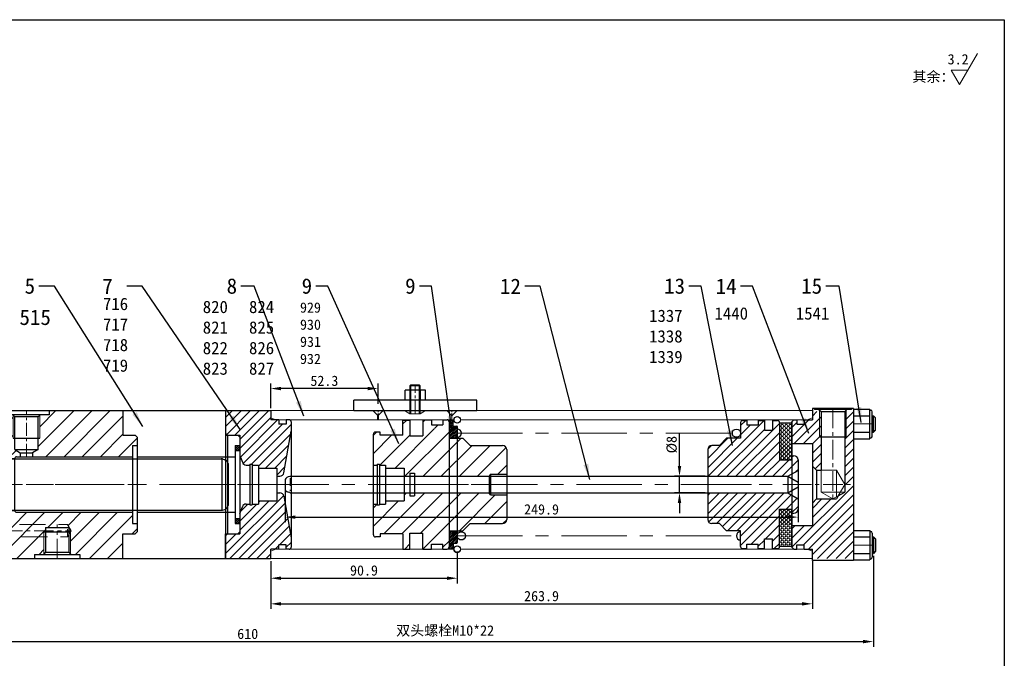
# Model space of a CAD drawing. Header units: millimetres. Extents: x 1985 to 3728, y -349 to 214.
# Tile 3 of 17: x 2306 to 2785, y -97 to 214. Entities that reach past the tile are written whole.
import ezdxf

# ---------------------------------------------------------------- set-up
doc = ezdxf.new("R2010")
doc.units = ezdxf.units.MM
doc.linetypes.add('CENTER', pattern=[50.8, 31.75, -6.35, 6.35, -6.35])
doc.linetypes.add('DASHED', pattern=[19.05, 12.7, -6.35])
doc.layers.get('Defpoints').update_dxf_attribs({"lineweight": 25})
for name, color, linetype, lineweight in [('图层1', 7, 'Continuous', 25), ('图层2', 3, 'CENTER', 13), ('图层3', 2, 'Continuous', 13), ('图层4', 1, 'Continuous', 30), ('图层5', 5, 'DASHED', 13), ('图层7', 4, 'Continuous', 13)]:
    doc.layers.add(name, color=color, linetype=linetype, lineweight=lineweight)
doc.dimstyles.new('ISO-25', dxfattribs={"dimtxt": 2.5, "dimasz": 2.5, "dimexe": 1.25, "dimexo": 0.625, "dimtad": 1, "dimdsep": 46, "dimtxsty": 'Standard', "dimcen": 2.5, "dimadec": 0, "dimazin": 0, "dimtfac": 1, "dimtmove": 0, "dimatfit": 3, "dimfxl": 1, "dimarcsym": 0})

# ---------------------------------------------------------------- blocks, each defined once
blk = doc.blocks.new('*D14')
at = {"layer": 'Defpoints', "color": 0, "transparency": 16777216}
for p in [(2427.93, -48.06), (2691.83, -48.06), (2691.83, -70.14)]:
    blk.add_point(p, dxfattribs=at)
at = {"layer": '图层3', "color": 0, "lineweight": -2, "transparency": 16777216}
for p, q in [((2427.93, -49.31), (2427.93, -72.64)), ((2691.83, -49.31), (2691.83, -72.64)), ((2432.93, -70.14), (2686.83, -70.14))]:
    blk.add_line(p, q, dxfattribs=at)
at = {"layer": '图层3', "color": 0, "transparency": 16777216}
for points in [[(2432.93, -69.31), (2432.93, -70.97), (2427.93, -70.14)], [(2686.83, -69.31), (2686.83, -70.97), (2691.83, -70.14)]]:
    blk.add_solid(points, dxfattribs=at)
at = {"layer": '图层3', "color": 0, "transparency": 16777216, "insert": (2559.88, -66.39), "char_height": 5, "attachment_point": 5}
blk.add_mtext('263.9', dxfattribs=at)
blk = doc.blocks.new('*D15')
at = {"layer": 'Defpoints', "color": 0, "transparency": 16777216}
for p in [(2518.83, -43.36), (2427.93, -48.06), (2518.83, -57.67)]:
    blk.add_point(p, dxfattribs=at)
at = {"layer": '图层3', "color": 0, "lineweight": -2, "transparency": 16777216}
for p, q in [((2518.83, -44.61), (2518.83, -60.17)), ((2427.93, -49.31), (2427.93, -60.17)), ((2432.93, -57.67), (2513.83, -57.67))]:
    blk.add_line(p, q, dxfattribs=at)
at = {"layer": '图层3', "color": 0, "transparency": 16777216}
for points in [[(2432.93, -56.83), (2432.93, -58.5), (2427.93, -57.67)], [(2513.83, -56.83), (2513.83, -58.5), (2518.83, -57.67)]]:
    blk.add_solid(points, dxfattribs=at)
at = {"layer": '图层3', "color": 0, "transparency": 16777216, "insert": (2473.38, -53.92), "char_height": 5, "attachment_point": 5}
blk.add_mtext('90.9', dxfattribs=at)
blk = doc.blocks.new('*D16')
at = {"layer": 'Defpoints', "color": 0, "transparency": 16777216}
for p in [(2427.93, 34.67), (2480.23, 25.95), (2427.93, 23.94)]:
    blk.add_point(p, dxfattribs=at)
at = {"layer": '图层3', "color": 0, "lineweight": -2, "transparency": 16777216}
for p, q in [((2427.93, 25.19), (2427.93, 37.17)), ((2475.23, 34.67), (2432.93, 34.67)), ((2480.23, 27.2), (2480.23, 37.17))]:
    blk.add_line(p, q, dxfattribs=at)
at = {"layer": '图层3', "color": 0, "transparency": 16777216}
for points in [[(2432.93, 35.5), (2432.93, 33.84), (2427.93, 34.67)], [(2475.23, 35.5), (2475.23, 33.84), (2480.23, 34.67)]]:
    blk.add_solid(points, dxfattribs=at)
at = {"layer": '图层3', "color": 0, "transparency": 16777216, "insert": (2454.08, 38.42), "char_height": 5, "attachment_point": 5}
blk.add_mtext('52.3', dxfattribs=at)
blk = doc.blocks.new('*D17')
at = {"layer": 'Defpoints', "color": 0, "transparency": 16777216}
for p in [(2721.53, -45.56), (2111.93, -49.06), (2721.53, -88.53)]:
    blk.add_point(p, dxfattribs=at)
at = {"layer": '图层3', "color": 0, "lineweight": -2, "transparency": 16777216}
for p, q in [((2721.53, -46.81), (2721.53, -91.03)), ((2111.93, -50.31), (2111.93, -91.03)), ((2116.93, -88.53), (2716.53, -88.53))]:
    blk.add_line(p, q, dxfattribs=at)
at = {"layer": '图层3', "color": 0, "transparency": 16777216}
for points in [[(2116.93, -87.69), (2116.93, -89.36), (2111.93, -88.53)], [(2716.53, -87.69), (2716.53, -89.36), (2721.53, -88.53)]]:
    blk.add_solid(points, dxfattribs=at)
at = {"layer": '图层3', "color": 0, "transparency": 16777216, "insert": (2416.73, -84.78), "char_height": 5, "attachment_point": 5}
blk.add_mtext('610', dxfattribs=at)
blk = doc.blocks.new('*D18')
at = {"layer": 'Defpoints', "color": 0, "transparency": 16777216}
for p in [(2434.93, -12.06), (2684.83, -12.06), (2684.83, -27.93)]:
    blk.add_point(p, dxfattribs=at)
at = {"layer": '图层3', "color": 0, "lineweight": -2, "transparency": 16777216}
for p, q in [((2434.93, -13.31), (2434.93, -30.43)), ((2684.83, -13.31), (2684.83, -30.43)), ((2439.93, -27.93), (2679.83, -27.93))]:
    blk.add_line(p, q, dxfattribs=at)
at = {"layer": '图层3', "color": 0, "transparency": 16777216}
for points in [[(2439.93, -27.1), (2439.93, -28.76), (2434.93, -27.93)], [(2679.83, -27.1), (2679.83, -28.76), (2684.83, -27.93)]]:
    blk.add_solid(points, dxfattribs=at)
at = {"layer": '图层3', "color": 0, "transparency": 16777216, "insert": (2559.88, -24.18), "char_height": 5, "attachment_point": 5}
blk.add_mtext('249.9', dxfattribs=at)
blk = doc.blocks.new('*D19')
at = {"layer": 'Defpoints', "color": 0, "transparency": 16777216}
for p in [(2627.09, -8.06), (2640.83, -8.06), (2640.83, -16.06)]:
    blk.add_point(p, dxfattribs=at)
at = {"layer": '图层3', "color": 0, "lineweight": -2, "transparency": 16777216}
for p, q in [((2627.09, -3.06), (2627.09, 12.77)), ((2639.58, -8.06), (2624.59, -8.06)), ((2627.09, -16.06), (2627.09, -8.06)), ((2639.58, -16.06), (2624.59, -16.06)), ((2627.09, -21.06), (2627.09, -26.06))]:
    blk.add_line(p, q, dxfattribs=at)
at = {"layer": '图层3', "color": 0, "transparency": 16777216}
for points in [[(2626.25, -3.06), (2627.92, -3.06), (2627.09, -8.06)], [(2626.25, -21.06), (2627.92, -21.06), (2627.09, -16.06)]]:
    blk.add_solid(points, dxfattribs=at)
at = {"layer": '图层3', "color": 0, "transparency": 16777216, "insert": (2623.34, 7.35), "char_height": 5, "attachment_point": 5, "rotation": 90}
blk.add_mtext('%%c8', dxfattribs=at)
blk = doc.blocks.new('02后盖')
at = {"layer": '图层7'}
h = blk.add_hatch(dxfattribs=at)
h.set_pattern_fill('ANSI31', color=256, style=0)
h.set_pattern_definition([(45, (-346.542, -58.1494), (-2.245064, 2.245064), [])])
h.paths.add_polyline_path([(-285.47, 55.61), (-286.17, 55.61), (-286.17, 67.81), (-286.47, 68.11), (-288.67, 68.11), (-288.67, 68.61), (-289.67, 68.61), (-289.67, 64.11), (-293.67, 64.11), (-293.67, 62.01), (-297.27, 62.01), (-297.27, 64.11), (-298.67, 64.11), (-299.67, 63.11), (-299.67, 52.61), (-289.67, 52.61), (-289.67, 41.61), (-287.67, 39.61), (-285.47, 39.61)])
h.paths.add_polyline_path([(-269.67, 68.61), (-270.67, 68.61), (-270.67, 68.11), (-272.87, 68.11), (-273.17, 67.81), (-273.17, 55.61), (-273.87, 55.61), (-273.87, 32.61), (-269.67, 32.61)])
h.paths.add_polyline_path([(-269.67, 32.61), (-273.87, 32.61), (-273.87, 28.96), (-277.03, 27.13), (-277.91, 25.61), (-287.67, 25.61), (-289.67, 23.61), (-289.67, 12.61), (-299.67, 12.61), (-299.67, 2.11), (-298.67, 1.11), (-297.27, 1.11), (-297.27, 3.21), (-293.67, 3.21), (-293.67, 1.11), (-289.67, 1.11), (-289.67, -3.39), (-269.67, -3.39)])
h.paths.add_polyline_path([(-285.47, 67.11), (-286.17, 67.81), (-286.17, 55.61), (-285.47, 55.61)], flags=17)
h.paths.add_polyline_path([(-273.17, 67.81), (-273.87, 67.11), (-273.87, 55.61), (-273.17, 55.61)])
at = {"layer": '图层1'}
for p, q in [((-269.67, 69.61), (-289.67, 69.61)), ((-289.67, 69.61), (-289.67, 64.11)), ((-289.67, 67.61), (-289.67, 64.11)), ((-288.67, 69.61), (-288.67, 69.11)), ((-270.67, 69.11), (-288.67, 69.11)), ((-286.47, 69.11), (-285.47, 68.11)), ((-285.47, 68.11), (-285.47, 39.61)), ((-285.47, 68.11), (-273.87, 68.11)), ((-272.87, 69.11), (-273.87, 68.11)), ((-273.87, 68.11), (-273.87, 28.96)), ((-270.67, 69.61), (-270.67, 69.11)), ((-269.67, 69.61), (-269.67, -4.39)), ((-298.67, 64.11), (-299.67, 63.11)), ((-299.67, 63.11), (-299.67, 2.11)), ((-298.67, 64.11), (-297.27, 64.11)), ((-297.27, 64.11), (-297.27, 62.01)), ((-293.67, 64.11), (-293.67, 62.01)), ((-293.67, 64.11), (-289.67, 64.11)), ((-297.27, 62.01), (-293.67, 62.01)), ((-273.17, 55.61), (-286.17, 55.61)), ((-299.67, 52.61), (-289.67, 52.61)), ((-289.67, 52.61), (-289.67, 12.61)), ((-289.67, 41.61), (-287.67, 39.61)), ((-287.67, 39.61), (-285.47, 39.61)), ((-287.67, 39.61), (-287.67, 25.61)), ((-277.03, 27.13), (-273.87, 28.96)), ((-287.67, 25.61), (-289.67, 23.61)), ((-287.67, 25.61), (-277.91, 25.61)), ((-277.03, 27.13), (-277.91, 25.61)), ((-299.67, 12.61), (-289.67, 12.61)), ((-298.67, 1.11), (-299.67, 2.11)), ((-298.67, 1.11), (-297.27, 1.11)), ((-297.27, 3.21), (-293.67, 3.21)), ((-297.27, 1.11), (-297.27, 3.21)), ((-293.67, 1.11), (-293.67, 3.21)), ((-293.67, 1.11), (-289.67, 1.11)), ((-289.67, -2.39), (-289.67, 1.11)), ((-289.67, -4.39), (-289.67, 1.11)), ((-269.67, -4.39), (-289.67, -4.39))]:
    blk.add_line(p, q, dxfattribs=at)
at = {"layer": '图层2', "ltscale": 0.3}
for p, q in [((-279.67, 69.61), (-279.67, 25.61)), ((-299.67, 32.61), (-269.67, 32.61))]:
    blk.add_line(p, q, dxfattribs=at)
at = {"layer": '图层2', "ltscale": 0.5}
blk.add_line((-279.67, 22.19), (-279.67, 22.14), dxfattribs=at)
at = {"layer": '图层5'}
for p, q in [((-285.47, 39.61), (-277.91, 39.61)), ((-285.47, 39.61), (-285.47, 28.96)), ((-277.91, 39.61), (-273.87, 32.61)), ((-277.91, 39.61), (-277.91, 28.96)), ((-285.47, 28.96), (-279.67, 25.61)), ((-285.47, 28.96), (-275.98, 28.96)), ((-277.91, 28.96), (-277.91, 26.62)), ((-273.87, 32.61), (-277.03, 27.13)), ((-275.98, 28.96), (-273.87, 28.96)), ((-279.67, 25.61), (-277.03, 27.13))]:
    blk.add_line(p, q, dxfattribs=at)
at = {"layer": '图层7'}
for p, q in [((-286.17, 68.81), (-286.17, 55.61)), ((-273.17, 68.81), (-273.17, 55.61))]:
    blk.add_line(p, q, dxfattribs=at)
blk = doc.blocks.new('02标准中法兰')
at = {"layer": '图层7'}
h = blk.add_hatch(dxfattribs=at)
h.set_pattern_fill('ANSI31', color=256, scale=25, style=0)
h.set_pattern_definition([(45, (-329.682, 2.922), (-2.20971, 2.20971), [])])
h.paths.add_polyline_path([(-6, 31.5), (-10, 31.5), (-10, 35), (-10, 36), (-32, 36), (-32, 25), (-31, 24), (-25, 24), (-25, 14.1), (-23.8, 10.82, 0.315299), (-21.93, 9.5), (-20.1, 9.5), (-20.1, 9.9), (-19, 9.9), (-19, 9.5), (-16, 9.5), (-16, 8), (-7, 8), (-7, 4.05), (-5.55, 4.05, 0.36397), (-3.58, 5.7), (0, 26), (0, 30.5, 0.414214), (-1, 31.5), (-2.4, 31.5), (-2.4, 29.4), (-6, 29.4)])
h.paths.add_polyline_path([(-3.58, -5.7, 0.36397), (-5.55, -4.05), (-7, -4.05), (-7, -8), (-16, -8), (-16, -9.5), (-19, -9.5), (-19, -9.9), (-20.1, -9.9), (-20.1, -9.5), (-21.93, -9.5, 0.315299), (-23.8, -10.82), (-25, -14.1), (-25, -24), (-31, -24), (-32, -25), (-32, -36), (-10, -36), (-10, -31.5), (-6, -31.5), (-6, -29.4), (-2.4, -29.4), (-2.4, -31.5), (-1, -31.5, 0.414214), (0, -30.5), (0, -26)])
h.paths.add_polyline_path([(-15, 21.08), (-8, 21.08), (-8, 16.33), (-15, 16.33)], flags=24)
h.paths.add_polyline_path([(-12, 28.32), (-5, 28.32), (-5, 23.57), (-12, 23.57)], flags=24)
h.paths.add_polyline_path([(-23.88, 33.68), (-15.22, 33.68), (-15.22, 28.6), (-23.88, 28.6)], flags=24)
h.paths.add_polyline_path([(-15.98, -12.9), (-12.58, -17.12), (-15.5, -19.47), (-18.9, -15.26)], flags=24)
h.paths.add_polyline_path([(-15, -11.49), (-11.52, -7.34), (-8.65, -9.75), (-12.13, -13.9)], flags=24)
at = {"layer": '图层1'}
for p, q in [((-32, 36), (-32, -36)), ((-32, 36), (-10, 36)), ((-10, 36), (-10, 31.5)), ((-10, 35), (-10, 31.5)), ((-6, 31.5), (-10, 31.5)), ((-6, 31.5), (-6, 29.4)), ((-2.4, 29.4), (-6, 29.4)), ((-1, 31.5), (-2.4, 31.5)), ((-2.4, 31.5), (-2.4, 29.4)), ((0, 30.5), (0, -30.5)), ((-31, 24), (-32, 25)), ((-31, 24), (-25, 24)), ((-31, 24), (-31, -24)), ((-25, 24), (-25, -24)), ((-3.58, 5.7), (0, 26)), ((-25, 14.1), (-23.8, 10.82)), ((-20.1, 9.9), (-20.1, -9.9)), ((-20.1, 9.9), (-19, 9.9)), ((-19, 9.9), (-19, -9.9)), ((-21.93, 9.5), (-20.1, 9.5)), ((-19, 9.5), (-16, 9.5)), ((-16, 9.5), (-16, -9.5)), ((-16, 8), (-7, 8)), ((-7, 8), (-7, -8)), ((-7, 4.05), (-5.55, 4.05)), ((-7, -4.05), (-5.55, -4.05)), ((-21.93, -9.5), (-20.1, -9.5)), ((-19, -9.5), (-16, -9.5)), ((-16, -8), (-7, -8)), ((-3.58, -5.7), (0, -26)), ((-25, -14.1), (-23.8, -10.82)), ((-20.1, -9.9), (-19, -9.9)), ((-31, -24), (-32, -25)), ((-31, -24), (-25, -24)), ((-10, -36), (-10, -31.5)), ((-10, -35), (-10, -31.5)), ((-6, -31.5), (-10, -31.5)), ((-2.4, -29.4), (-6, -29.4)), ((-6, -31.5), (-6, -29.4)), ((-2.4, -31.5), (-2.4, -29.4)), ((-1, -31.5), (-2.4, -31.5)), ((-32, -36), (-10, -36))]:
    blk.add_line(p, q, dxfattribs=at)
for centre, radius, start, end in [((-1, 30.5), 1, 0, 90), ((-21.93, 11.5), 2, 200, 270), ((-5.55, 6.05), 2, 270, 350), ((-5.55, -6.05), 2, 10, 90), ((-21.93, -11.5), 2, 90, 160), ((-1, -30.5), 1, 270, 0)]:
    blk.add_arc(centre, radius, start, end, dxfattribs=at)
at = {"layer": '图层2', "ltscale": 0.3}
blk.add_line((-37.1, 0), (4.4, 0), dxfattribs=at)
blk = doc.blocks.new('02铝活塞')
at = {"layer": '图层7'}
h = blk.add_hatch(dxfattribs=at)
h.set_pattern_fill('ANSI31', color=256, scale=50, style=0)
h.set_pattern_definition([(45, (0, 0), (-4.41942, 4.41942), [])])
h.paths.add_polyline_path([(90.38, -5.03), (90.38, 2.62), (86.98, 2.62), (86.98, -4.78), (75.98, -4.78), (75.98, -3.28), (73.58, -3.28, 0.414214), (72.58, -4.28), (72.58, -19.28), (74.48, -19.28), (74.48, -18.88), (75.58, -18.88), (75.58, -19.28), (78.58, -19.28), (78.58, -20.78), (87.58, -20.78), (87.58, -24.78), (90.28, -24.78), (90.28, -23.28), (92.68, -23.28), (92.68, -24.78), (129, -24.78), (129.58, -23.78), (137.58, -23.78), (137.58, -11.78, 0.414214), (135.58, -9.78), (119.68, -9.78), (116.18, -6.28), (109.48, -6.28), (109.48, 1.72, 0.414214), (108.48, 2.72), (106.48, 2.72), (106.48, 0.22), (100.88, 0.22), (100.88, 2.72), (96.68, 2.72), (96.68, -5.03)])
h.paths.add_polyline_path([(102.16, -1.53), (106.2, -1.53), (104.18, -5.03)], flags=16)
h.paths.add_polyline_path([(92.68, -32.78), (92.68, -34.28), (90.28, -34.28), (90.28, -32.78), (87.58, -32.78), (87.58, -36.78), (78.58, -36.78), (78.58, -38.28), (75.58, -38.28), (75.58, -38.68), (74.48, -38.68), (74.48, -38.28), (72.58, -38.28), (72.58, -53.28, 0.414214), (73.58, -54.28), (75.98, -54.28), (75.98, -52.78), (86.98, -52.78), (86.98, -60.18), (90.38, -60.18), (90.38, -52.53), (96.68, -52.53), (96.68, -60.18), (100.88, -60.18), (100.88, -57.78), (106.48, -57.78), (106.48, -60.18), (108.48, -60.18, 0.414214), (109.48, -59.18), (109.48, -51.28), (116.18, -51.28), (119.68, -47.78), (135.58, -47.78, 0.414214), (137.58, -45.78), (137.58, -33.78), (129.58, -33.78), (129, -32.78)])
h.paths.add_polyline_path([(102.87, -38.32), (102.87, -19.24), (107.62, -19.24), (107.62, -38.32)], flags=9)
h.paths.add_polyline_path([(132.12, -12.4), (135.04, -12.4), (135.04, -16.15), (132.12, -16.15)], flags=24)
h.paths.add_polyline_path([(79.33, -9.88), (86.83, -9.88), (86.83, -14.63), (79.33, -14.63)], flags=24)
h.paths.add_polyline_path([(98.18, -13.28), (109.51, -13.28), (109.51, -18.03), (98.18, -18.03)], flags=24)
h.paths.add_polyline_path([(100.51, -0.73), (105.93, -0.73), (105.93, 3.02), (100.51, 3.02)], flags=9)
h.paths.add_polyline_path([(97.17, -54.55), (97.17, -40.46), (101.92, -40.46), (101.92, -54.55)], flags=24)
h.paths.add_polyline_path([(77.79, -43.61), (82.37, -43.61), (82.37, -47.36), (77.79, -47.36)], flags=24)
h.paths.add_polyline_path([(79.14, -47.74), (83.72, -47.74), (83.72, -51.49), (79.14, -51.49)], flags=24)
at = {"layer": '图层1'}
for p, q in [((86.98, 2.62), (90.38, 2.62)), ((86.98, -4.78), (86.98, 2.62)), ((90.38, 2.62), (90.38, -5.03)), ((96.68, 2.72), (100.88, 2.72)), ((96.68, 2.72), (96.68, -5.03)), ((100.88, 2.72), (100.88, 0.22)), ((100.88, 0.22), (106.48, 0.22)), ((106.48, 2.72), (106.48, 0.22)), ((106.48, 2.72), (108.48, 2.72)), ((109.48, 1.72), (109.48, -6.28)), ((72.58, -53.28), (72.58, -4.28)), ((75.98, -3.28), (73.58, -3.28)), ((75.98, -4.78), (75.98, -3.28)), ((86.98, -4.78), (75.98, -4.78)), ((90.38, -5.03), (96.68, -5.03)), ((109.48, -6.28), (116.18, -6.28)), ((116.18, -6.28), (119.68, -9.78)), ((119.68, -9.78), (135.58, -9.78)), ((137.58, -11.78), (137.58, -45.78)), ((74.48, -18.88), (74.48, -38.68)), ((74.48, -18.88), (75.58, -18.88)), ((75.58, -18.88), (75.58, -38.68)), ((72.65, -19.28), (74.48, -19.28)), ((75.58, -19.28), (78.58, -19.28)), ((78.58, -19.28), (78.58, -38.28)), ((78.58, -20.78), (87.58, -20.78)), ((87.58, -20.78), (87.58, -36.78)), ((90.28, -23.28), (90.28, -34.28)), ((90.28, -23.28), (92.68, -23.28)), ((92.68, -23.28), (92.68, -34.28)), ((129.58, -23.78), (129, -24.78)), ((129.58, -23.78), (137.58, -23.78)), ((129.58, -23.78), (129.58, -28.78)), ((87.58, -24.68), (90.28, -24.68)), ((88.88, -24.68), (90.28, -24.68)), ((92.68, -24.68), (129, -24.68)), ((129, -24.78), (129, -32.78)), ((129.58, -28.78), (129.58, -33.78)), ((87.58, -32.88), (90.28, -32.88)), ((88.88, -32.88), (90.28, -32.88)), ((92.68, -32.88), (129, -32.88)), ((129.58, -33.78), (129, -32.78)), ((72.65, -38.28), (74.48, -38.28)), ((75.58, -38.28), (78.58, -38.28)), ((78.58, -36.78), (87.58, -36.78)), ((90.28, -34.28), (92.68, -34.28)), ((129.58, -33.78), (137.58, -33.78)), ((74.48, -38.68), (75.58, -38.68)), ((116.18, -51.28), (119.68, -47.78)), ((119.68, -47.78), (135.58, -47.78)), ((90.38, -60.18), (90.38, -52.53)), ((90.38, -52.53), (96.68, -52.53)), ((96.68, -60.18), (96.68, -52.53)), ((109.48, -51.28), (109.48, -59.28)), ((109.48, -51.28), (116.18, -51.28)), ((75.98, -54.28), (73.58, -54.28)), ((86.98, -52.78), (75.98, -52.78)), ((75.98, -52.78), (75.98, -54.28)), ((86.98, -52.78), (86.98, -60.18)), ((86.98, -60.18), (90.38, -60.18)), ((96.68, -60.18), (100.88, -60.18)), ((100.88, -57.78), (106.48, -57.78)), ((100.88, -60.18), (100.88, -57.78)), ((106.48, -60.18), (106.48, -57.78)), ((106.48, -60.18), (108.48, -60.18))]:
    blk.add_line(p, q, dxfattribs=at)
for centre, radius, start, end in [((108.48, 1.72), 1, 0, 90), ((73.58, -4.28), 1, 90, 180), ((135.58, -11.78), 2, 0, 90), ((135.58, -45.78), 2, 270, 0), ((73.58, -53.28), 1, 180, 270), ((108.48, -59.18), 1, 270, 0)]:
    blk.add_arc(centre, radius, start, end, dxfattribs=at)
at = {"layer": '图层2', "ltscale": 0.5}
blk.add_line((71.04, -28.78), (137.58, -28.78), dxfattribs=at)
blk = doc.blocks.new('弹簧档环')
at = {"layer": '图层7'}
h = blk.add_hatch(dxfattribs=at)
h.set_pattern_fill('ANSI31', color=256, scale=5, style=0)
h.set_pattern_definition([(45, (0, 0), (-0.4419417, 0.4419417), [])])
h.paths.add_polyline_path([(342.41, -137.49, 0.414214), (342.11, -137.19), (340.41, -137.19), (340.41, -134.69, 0.414214), (340.11, -134.39), (338.71, -134.39, 0.414214), (338.41, -134.69), (338.41, -142.89), (342.41, -142.89)])
h.paths.add_polyline_path([(342.41, -188.49), (338.41, -188.49), (338.41, -196.69, 0.414214), (338.71, -196.99), (340.11, -196.99, 0.414214), (340.41, -196.69), (340.41, -194.19), (342.11, -194.19, 0.414214), (342.41, -193.89)])
at = {"layer": '图层1'}
for p, q in [((338.41, -134.69), (338.41, -196.69)), ((338.71, -134.39), (340.11, -134.39)), ((340.41, -137.19), (340.41, -134.69)), ((342.41, -137.49), (342.41, -193.89)), ((340.41, -194.19), (340.41, -196.69)), ((338.71, -196.99), (340.11, -196.99))]:
    blk.add_line(p, q, dxfattribs=at)
at = {"layer": '图层1', "ltscale": 0.2}
for p, q in [((340.41, -137.19), (342.11, -137.19)), ((338.41, -142.89), (342.41, -142.89)), ((338.41, -188.49), (342.41, -188.49)), ((340.41, -194.19), (342.11, -194.19))]:
    blk.add_line(p, q, dxfattribs=at)
at = {"layer": '图层1'}
for centre, start, end in [((338.71, -134.69), 90, 180), ((340.11, -134.69), 0, 90), ((342.11, -137.49), 0, 90), ((342.11, -193.89), 270, 0), ((338.71, -196.69), 180, 270), ((340.11, -196.69), 270, 0)]:
    blk.add_arc(centre, 0.3, start, end, dxfattribs=at)
at = {"layer": '图层2', "ltscale": 0.2}
blk.add_line((331.36, -165.69), (349.58, -165.69), dxfattribs=at)
blk = doc.blocks.new('02小活塞')
at = {"layer": '图层7'}
h = blk.add_hatch(dxfattribs=at)
h.set_pattern_fill('ANSI31', color=256, style=0)
h.paths.add_polyline_path([(719.23, 112.32), (719.23, 117.02), (716.23, 117.02), (716.23, 114.82), (710.63, 114.82), (710.63, 117.02), (708.63, 117.02, 0.414214), (707.63, 116.02), (707.63, 108.32), (700.83, 108.32), (697.33, 104.82), (693.63, 104.82, 0.414214), (691.63, 102.82), (691.63, 89.82), (730.63, 89.82), (735.63, 92.7), (735.63, 97.82, 0.414214), (733.63, 99.82), (732.63, 99.82), (732.63, 97.82), (726.63, 97.82), (726.63, 116.02, 0.414214), (725.63, 117.02), (723.23, 117.02), (723.23, 112.32)])
h.paths.add_polyline_path([(691.63, 81.82), (691.63, 68.82, 0.414214), (693.63, 66.82), (697.33, 66.82), (700.83, 63.32), (707.63, 63.32), (707.63, 55.62, 0.414214), (708.63, 54.62), (710.63, 54.62), (710.63, 56.82), (716.23, 56.82), (716.23, 54.62), (719.23, 54.62), (719.23, 59.32), (723.23, 59.32), (723.23, 54.62), (725.63, 54.62, 0.414214), (726.63, 55.62), (726.63, 73.82), (732.63, 73.82), (732.63, 71.82), (733.63, 71.82, 0.414214), (735.63, 73.82), (735.63, 78.93), (730.63, 81.82)])
h.paths.add_polyline_path([(721.92, 98.62), (724.84, 98.62), (724.84, 94.87), (721.92, 94.87)], flags=24)
h.paths.add_polyline_path([(693.81, 74.7), (697.38, 78.78), (700.2, 76.3), (696.63, 72.23)], flags=24)
at = {"layer": '图层1'}
for p, q in [((707.63, 116.02), (707.63, 108.32)), ((708.63, 117.02), (710.63, 117.02)), ((710.63, 117.02), (710.63, 114.82)), ((716.23, 117.02), (716.23, 114.82)), ((716.23, 117.02), (719.23, 117.02)), ((719.23, 117.02), (719.23, 112.32)), ((723.23, 117.02), (725.63, 117.02)), ((723.23, 117.02), (723.23, 112.32)), ((726.63, 116.02), (726.63, 97.82)), ((710.63, 114.82), (716.23, 114.82)), ((719.23, 112.32), (723.23, 112.32)), ((700.83, 108.32), (697.33, 104.82)), ((707.63, 108.32), (700.83, 108.32)), ((691.63, 102.82), (691.63, 68.82)), ((697.33, 104.82), (693.63, 104.82)), ((726.63, 97.82), (732.63, 97.82)), ((732.63, 99.82), (733.63, 99.82)), ((732.63, 99.82), (732.63, 97.82)), ((735.63, 97.82), (735.63, 73.82)), ((730.63, 89.82), (735.63, 92.7)), ((691.63, 89.82), (730.63, 89.82)), ((730.63, 89.82), (730.63, 81.82)), ((691.63, 81.82), (730.63, 81.82)), ((730.63, 81.82), (735.63, 78.93)), ((730.63, 81.82), (735.63, 78.93)), ((726.63, 73.82), (732.63, 73.82)), ((726.63, 55.62), (726.63, 73.82)), ((732.63, 71.82), (732.63, 73.82)), ((732.63, 71.82), (733.63, 71.82)), ((697.33, 66.82), (693.63, 66.82)), ((700.83, 63.32), (697.33, 66.82)), ((707.63, 63.32), (700.83, 63.32)), ((707.63, 55.62), (707.63, 63.32)), ((719.23, 59.32), (723.23, 59.32)), ((719.23, 54.62), (719.23, 59.32)), ((723.23, 54.62), (723.23, 59.32)), ((708.63, 54.62), (710.63, 54.62)), ((710.63, 56.82), (716.23, 56.82)), ((710.63, 54.62), (710.63, 56.82)), ((716.23, 54.62), (716.23, 56.82)), ((716.23, 54.62), (719.23, 54.62)), ((723.23, 54.62), (725.63, 54.62))]:
    blk.add_line(p, q, dxfattribs=at)
for centre, radius, start, end in [((708.63, 116.02), 1, 90, 180), ((725.63, 116.02), 1, 0, 90), ((693.63, 102.82), 2, 90, 180), ((733.63, 97.82), 2, 0, 90), ((733.63, 73.82), 2, 270, 0), ((693.63, 68.82), 2, 180, 270), ((708.63, 55.62), 1, 180, 270), ((725.63, 55.62), 1, 270, 0)]:
    blk.add_arc(centre, radius, start, end, dxfattribs=at)
at = {"layer": '图层2', "ltscale": 0.8}
blk.add_line((687.54, 85.82), (738.1, 85.82), dxfattribs=at)
blk = doc.blocks.new('02高压腔')
at = {"layer": '图层7'}
h = blk.add_hatch(dxfattribs=at)
h.set_pattern_fill('ANSI31', color=256, scale=50, style=0)
h.set_pattern_definition([(45, (-1675.5264, -430.4834), (-4.419417, 4.419417), [])])
h.paths.add_polyline_path([(93.7, 13.5), (93.7, 19.05), (96, 19.05), (96, 23), (95, 24), (89, 24), (89, 36), (53, 36), (53, 34), (48.7, 34), (48.5, 33.8), (48.5, 22.64), (47.7, 22.64), (47.7, 17), (45, 15.44), (45, 13.5)])
h.paths.add_polyline_path([(17.9, 22), (17, 21.48), (17, 15), (17.2, 15), (17.2, 12.6), (21.2, 12.6), (21.2, 17.85), (25.4, 17.85), (25.4, 12.6), (28.8, 12.6), (28.8, 17.85), (33, 17.85), (33, 12.6), (36.2, 12.6), (36.2, 12.5, -0.414214), (37.2, 13.5), (39, 13.5), (39, 15.44), (36.3, 17), (36.3, 22.64), (35.5, 22.64), (35.5, 33.8), (35.3, 34), (31, 34), (31, 36), (21, 36), (21, 33), (18.5, 33), (18.5, 25), (17.9, 25)])
h.paths.add_polyline_path([(12.76, 15.48), (18.17, 15.48), (18.17, 10.48), (12.76, 10.48)], flags=9)
h.paths.add_polyline_path([(11, 33), (11, 36), (10, 36), (10, 31.5), (6, 31.5), (6, 29.4), (2.4, 29.4), (2.4, 31.5), (1, 31.5), (0, 30.5), (0, 27), (1.5, 25.5), (1.5, 20.5), (0, 19), (0, 13.6), (1, 12.6), (4, 12.6), (4, 14.6), (7.6, 14.6), (7.6, 12.6), (11.6, 12.6), (11.6, 15), (15, 15), (15, 21.48), (14.1, 22), (14.1, 25), (13.5, 25), (13.5, 33)])
h.paths.add_polyline_path([(63.5, -23), (63.5, -33.8), (63.7, -34), (68, -34), (68, -36), (89, -36), (89, -24), (95, -24), (96, -23), (96, -19.05), (93.7, -19.05), (93.7, -13.5), (37.2, -13.5, -0.414214), (36.2, -12.5), (36.2, -12.6), (33, -12.6), (33, -17.85), (28.8, -17.85), (28.8, -12.6), (25.4, -12.6), (25.4, -17.85), (21.2, -17.85), (21.2, -12.6), (17.2, -12.6), (17.2, -15), (11.6, -15), (11.6, -12.6), (7.6, -12.6), (7.6, -14.6), (4, -14.6), (4, -12.6), (1, -12.6), (0, -13.6), (0, -19), (0.5, -19.5), (22, -19.5), (57, -19.5), (62, -19.5), (63.73, -22.5), (63.5, -22.9)])
h.paths.add_polyline_path([(28.5, -33.8), (28.7, -34), (31, -34), (31, -36), (46, -36), (46, -34), (50.3, -34), (50.5, -33.8), (50.5, -25.5), (28.5, -25.5)])
h.paths.add_polyline_path([(37.17, -36.52), (37.17, -33.6), (42.17, -33.6), (42.17, -36.52)], flags=9)
h.paths.add_polyline_path([(0, -30.5), (1, -31.5), (2.4, -31.5), (2.4, -29.4), (6, -29.4), (6, -31.5), (10, -31.5), (10, -36), (13, -36), (13, -34), (15.3, -34), (15.5, -33.8), (15.5, -25.5), (1.5, -25.5), (0, -27)])
h.paths.add_polyline_path([(16.3, -23), (16.3, -22.5), (1.5, -22.5), (1.5, -25.5), (15.5, -25.5), (15.5, -23)])
h.paths.add_polyline_path([(22, -21), (22, -19.5), (0.5, -19.5), (1.5, -20.5), (1.5, -22.5), (16.3, -22.5), (16.3, -21)])
h.paths.add_polyline_path([(57, -21), (57, -19.5), (22, -19.5), (22, -21), (27.7, -21), (27.7, -22.5), (51.3, -22.5), (51.3, -21)])
h.paths.add_polyline_path([(50.5, -25.5), (50.5, -23), (51.3, -23), (51.3, -22.5), (27.7, -22.5), (27.7, -23), (28.5, -23), (28.5, -25.5)])
h.paths.add_polyline_path([(59.22, 23.21), (59.22, 27.79), (64.22, 27.79), (64.22, 23.21)], flags=24)
h.paths.add_polyline_path([(20.48, 33.04), (20.48, 35.96), (25.48, 35.96), (25.48, 33.04)], flags=24)
h.paths.add_polyline_path([(24.74, 26.71), (24.74, 31.29), (29.74, 31.29), (29.74, 26.71)], flags=24)
h.paths.add_polyline_path([(73.24, -31.79), (73.24, -27.21), (78.24, -27.21), (78.24, -31.79)], flags=24)
h.paths.add_polyline_path([(78.96, -30.79), (78.96, -26.21), (83.96, -26.21), (83.96, -30.79)], flags=24)
at = {"layer": '图层1'}
for p, q in [((10, 36), (89, 36)), ((10, 36), (10, 31.5)), ((53, 34), (31, 34)), ((36.3, 33), (35.3, 34)), ((47.7, 33), (48.7, 34)), ((89, 36), (89, 24)), ((1, 31.5), (0, 30.5)), ((0, 30.5), (0, -30.5)), ((1, 31.5), (2.4, 31.5)), ((2.4, 31.5), (2.4, 29.4)), ((2.4, 29.4), (6, 29.4)), ((6, 31.5), (6, 29.4)), ((6, 31.5), (10, 31.5)), ((47.7, 33), (36.3, 33)), ((0, 27), (1.5, 25.5)), ((1.5, 25.5), (1.5, 20.5)), ((89, 24), (95, 24)), ((95, 24), (96, 23)), ((1.5, 20.5), (0, 19)), ((14.1, 22), (15, 21.48)), ((15, 21.48), (17, 21.48)), ((17.9, 22), (17, 21.48)), ((35.5, 22.64), (48.5, 22.64)), ((96, 23), (96, -23)), ((4, 14.6), (4, -14.6)), ((4, 14.6), (7.6, 14.6)), ((7.6, 14.6), (7.6, -14.6)), ((11.6, 15), (11.6, -15)), ((11.6, 15), (17.2, 15)), ((17.2, 15), (17.2, -15)), ((21.2, 17.85), (21.2, -17.85)), ((21.2, 17.85), (25.4, 17.85)), ((25.4, 17.85), (25.4, -17.85)), ((28.8, 17.85), (28.8, -17.85)), ((28.8, 17.85), (33, 17.85)), ((33, 17.85), (33, -17.85)), ((36.3, 17), (39, 15.44)), ((36.3, 17), (47.7, 17)), ((39, 15.44), (45, 15.44)), ((47.7, 17), (45, 15.44)), ((93.7, 19.05), (93.7, -19.05)), ((93.7, 19.05), (96, 19.05)), ((0, 13.6), (1, 12.6)), ((1, 12.6), (1, -12.6)), ((1, 12.6), (4, 12.6)), ((7.6, 12.6), (11.6, 12.6)), ((17.2, 12.6), (21.2, 12.6)), ((25.4, 12.6), (28.8, 12.6)), ((33, 12.6), (36.2, 12.6)), ((36.2, 12.5), (36.2, -12.5)), ((37.2, 13.5), (93.7, 13.5)), ((1, -12.6), (0, -13.6)), ((1, -12.6), (4, -12.6)), ((7.6, -12.6), (11.6, -12.6)), ((17.2, -12.6), (21.2, -12.6)), ((25.4, -12.6), (28.8, -12.6)), ((33, -12.6), (36.2, -12.6)), ((37.2, -13.5), (93.7, -13.5)), ((0, -19), (1.5, -20.5)), ((4, -14.6), (7.6, -14.6)), ((11.6, -15), (17.2, -15)), ((21.2, -17.85), (25.4, -17.85)), ((28.8, -17.85), (33, -17.85)), ((93.7, -19.05), (96, -19.05)), ((1.5, -20.5), (1.5, -25.5)), ((15.5, -23), (28.5, -23)), ((16.3, -21), (27.7, -21)), ((50.5, -23), (63.5, -23)), ((51.3, -21), (62.7, -21)), ((95, -24), (96, -23)), ((1.5, -25.5), (0, -27)), ((89, -36), (89, -24)), ((89, -24), (95, -24)), ((1, -31.5), (0, -30.5)), ((1, -31.5), (2.4, -31.5)), ((2.4, -31.5), (2.4, -29.4)), ((2.4, -29.4), (6, -29.4)), ((6, -31.5), (6, -29.4)), ((6, -31.5), (10, -31.5)), ((10, -36), (10, -31.5)), ((16.3, -33), (15.3, -34)), ((16.3, -33), (27.7, -33)), ((27.7, -33), (28.7, -34)), ((51.3, -33), (50.3, -34)), ((51.3, -33), (62.7, -33)), ((62.7, -33), (63.7, -34)), ((10, -36), (89, -36)), ((13, -34), (31, -34)), ((46, -34), (68, -34))]:
    blk.add_line(p, q, dxfattribs=at)
at = {"layer": '图层1', "ltscale": 0.5}
for p, q in [((11, 36), (11, 33)), ((21, 36), (21, 33)), ((14.1, 33), (14.1, 22)), ((17.9, 33), (17.9, 22)), ((15, 21.48), (15, 15)), ((17, 21.48), (17, 15)), ((39, 15.44), (39, 13.5)), ((45, 15.44), (45, 13.5))]:
    blk.add_line(p, q, dxfattribs=at)
at = {"layer": '图层1', "ltscale": 0.2}
for p, q in [((31, 36), (31, 34)), ((53, 36), (53, 34)), ((36.3, 17), (36.3, 33)), ((47.7, 17), (47.7, 33)), ((16.3, -21), (16.3, -33)), ((27.7, -21), (27.7, -33)), ((51.3, -21), (51.3, -33)), ((62.7, -21), (62.7, -33)), ((13, -34), (13, -36)), ((31, -34), (31, -36)), ((46, -34), (46, -36)), ((68, -34), (68, -36))]:
    blk.add_line(p, q, dxfattribs=at)
at = {"layer": '图层1', "ltscale": 3}
for p, q in [((21, 33), (11, 33)), ((18.5, 25), (13.5, 25)), ((17.9, 22), (14.1, 22))]:
    blk.add_line(p, q, dxfattribs=at)
at = {"layer": '图层1'}
for centre, start, end in [((37.2, 12.5), 90, 180), ((37.2, -12.5), 180, 270)]:
    blk.add_arc(centre, 1, start, end, dxfattribs=at)
at = {"layer": '图层2', "ltscale": 0.2}
for p, q in [((16, 36), (16, 15)), ((42, 13.5), (42, 36))]:
    blk.add_line(p, q, dxfattribs=at)
at = {"layer": '图层2', "ltscale": 0.3}
for p, q in [((0, 0), (96, 0)), ((0, -22.5), (63.73, -22.5)), ((22, -36), (22, -19.5)), ((57, -36), (57, -19.5))]:
    blk.add_line(p, q, dxfattribs=at)
at = {"layer": '图层5'}
for p, q in [((0.5, -19.5), (62, -19.5)), ((62, -19.5), (63.73, -22.5)), ((62, -25.5), (63.73, -22.5)), ((1.5, -25.5), (62, -25.5))]:
    blk.add_line(p, q, dxfattribs=at)
at = {"layer": '图层5', "ltscale": 0.3}
blk.add_line((62, -25.5), (62, -19.5), dxfattribs=at)
at = {"layer": '图层7', "ltscale": 0.2}
for p, q in [((35.5, 22.64), (35.5, 33.8)), ((48.5, 22.64), (48.5, 33.8)), ((15.5, -23), (15.5, -33.8)), ((28.5, -23), (28.5, -33.8)), ((50.5, -23), (50.5, -33.8)), ((63.5, -23), (63.5, -33.8))]:
    blk.add_line(p, q, dxfattribs=at)
at = {"layer": '图层7', "ltscale": 0.5}
for p, q in [((13.5, 33), (13.5, 25)), ((18.5, 33), (18.5, 25))]:
    blk.add_line(p, q, dxfattribs=at)

msp = doc.modelspace()

# ---------------------------------------------------------------- hatches: boundary and pattern name
at = {"layer": '图层7'}
h = msp.add_hatch(dxfattribs=at)
h.set_pattern_fill('ANGLE', color=256, scale=5, angle=225, style=0)
h.set_pattern_definition([(225, (2169.6615, 328.5206), (0.9722718, -0.9722718), [1, -0.375]), (315, (2169.6615, 328.5206), (0.9722718, 0.9722718), [1, -0.375])])
h.paths.add_polyline_path([(2675.832, -42.062), (2681.832, -42.062), (2681.832, -24.062), (2675.832, -24.062)])
h.paths.add_polyline_path([(2675.832, -0.062), (2681.832, -0.062), (2681.832, 1.938), (2681.832, 17.938), (2675.832, 17.938)])
h = msp.add_hatch(dxfattribs=at)
h.set_pattern_fill('ANGLE', color=256, scale=0.1, angle=45, style=0)
h.set_pattern_definition([(45, (2595.6478, 145.6288), (-0.493914, 0.493914), [0.508, -0.1905]), (135, (2595.6478, 145.6288), (-0.493914, -0.493914), [0.508, -0.1905])])
h.paths.add_polyline_path([(2412.932, 6.988), (2410.632, 6.988), (2410.632, 4.478), (2412.932, 4.478)])
h.paths.add_polyline_path([(2410.632, -31.112), (2412.932, -31.112), (2412.932, -28.602), (2410.632, -28.602)])

# ---------------------------------------------------------------- linework, layer by layer
at = {"layer": '图层1'}
for p, q in [((2503.382, 33.938), (2493.382, 33.938)), ((2493.382, 28.938), (2493.382, 33.938)), ((2495.732, 33.938), (2495.732, 28.938)), ((2500.732, 33.938), (2500.732, 28.938)), ((2503.382, 28.938), (2503.382, 33.938)), ((2528.382, 28.938), (2468.382, 28.938)), ((2711.832, 24.638), (2719.832, 24.638)), ((2719.832, 10.238), (2719.832, 24.638)), ((2719.832, 24.138), (2720.232, 24.138)), ((2355.932, 23.938), (2405.932, 23.938)), ((2405.932, 23.938), (2405.932, 11.938)), ((2468.382, 23.938), (2528.382, 23.938)), ((2711.832, 21.438), (2719.832, 21.438)), ((2721.032, 11.538), (2721.032, 23.338)), ((2721.032, 21.438), (2721.532, 21.438)), ((2721.532, 13.438), (2721.532, 21.438)), ((2722.532, 20.438), (2721.532, 21.438)), ((2722.532, 14.438), (2722.532, 20.438)), ((2675.832, 17.938), (2681.832, 17.938)), ((2681.832, 18.438), (2681.832, 1.938)), ((2681.832, -0.062), (2681.832, 18.438)), ((2721.532, 13.438), (2722.532, 14.438)), ((2405.932, 11.938), (2411.932, 11.938)), ((2411.932, 11.938), (2412.932, 10.938)), ((2412.932, 10.938), (2412.932, -35.062)), ((2711.832, 13.438), (2719.832, 13.438)), ((2711.832, 10.238), (2719.832, 10.238)), ((2719.832, 10.738), (2720.232, 10.738)), ((2721.032, 13.438), (2721.532, 13.438)), ((2410.632, 6.988), (2410.632, -31.112)), ((2410.632, 6.988), (2412.932, 6.988)), ((2266.932, 0.438), (2403.868, 0.438)), ((2362.932, 1.438), (2410.632, 1.438)), ((2404.132, 0.42), (2404.132, -24.545)), ((2404.386, 0.37), (2405.649, 0.031)), ((2410.632, 4.478), (2412.932, 4.478)), ((2681.832, 1.938), (2681.832, -0.062)), ((2681.832, 1.938), (2682.832, 1.938)), ((2407.132, -1.901), (2407.132, -22.224)), ((2684.832, -0.062), (2684.832, -24.062)), ((2437.177, -8.13), (2436.414, -8.335)), ((2437.695, -8.062), (2679.832, -8.062)), ((2494.232, -8.062), (2528.732, -8.062)), ((2679.832, -8.062), (2684.832, -5.175)), ((2679.832, -8.062), (2684.832, -10.949)), ((2434.932, -10.267), (2434.932, -13.858)), ((2679.832, -16.062), (2684.832, -13.175)), ((2679.832, -16.062), (2684.832, -13.175)), ((2437.177, -15.994), (2436.414, -15.789)), ((2437.695, -16.062), (2679.832, -16.062)), ((2494.232, -16.062), (2528.732, -16.062)), ((2679.832, -16.062), (2684.832, -18.949)), ((2679.832, -16.062), (2684.832, -18.949)), ((2266.932, -24.562), (2403.868, -24.562)), ((2362.932, -25.562), (2410.632, -25.562)), ((2404.386, -24.494), (2405.649, -24.155)), ((2410.632, -28.602), (2412.932, -28.602)), ((2675.832, -42.562), (2675.832, -24.062)), ((2675.832, -24.062), (2681.832, -24.062)), ((2681.832, -26.062), (2681.832, -24.062)), ((2681.832, -42.562), (2681.832, -24.062)), ((2681.832, -26.062), (2681.832, -42.562)), ((2681.832, -26.062), (2682.832, -26.062)), ((2410.632, -31.112), (2412.932, -31.112)), ((2405.932, -48.062), (2405.932, -36.062)), ((2405.932, -36.062), (2411.932, -36.062)), ((2411.932, -36.062), (2412.932, -35.062)), ((2711.832, -34.362), (2719.832, -34.362)), ((2711.832, -37.562), (2719.832, -37.562)), ((2719.832, -34.362), (2719.832, -48.762)), ((2719.832, -34.862), (2720.232, -34.862)), ((2721.032, -35.662), (2721.032, -47.462)), ((2721.032, -37.562), (2721.532, -37.562)), ((2721.532, -37.562), (2721.532, -45.562)), ((2721.532, -37.562), (2722.532, -38.562)), ((2675.832, -42.062), (2681.832, -42.062)), ((2722.532, -38.562), (2722.532, -44.562)), ((2711.832, -45.562), (2719.832, -45.562)), ((2721.032, -45.562), (2721.532, -45.562)), ((2722.532, -44.562), (2721.532, -45.562)), ((2355.932, -48.062), (2405.932, -48.062)), ((2711.832, -48.762), (2719.832, -48.762)), ((2719.832, -48.262), (2720.232, -48.262))]:
    msp.add_line(p, q, dxfattribs=at)
at = {"layer": '图层1', "ltscale": 0.2}
for p, q in [((2468.382, 23.938), (2468.382, 28.938)), ((2528.382, 23.938), (2528.382, 28.938))]:
    msp.add_line(p, q, dxfattribs=at)
at = {"layer": '图层1'}
for centre, radius in [((2518.832, 19.438), 1.6), ((2654.832, 12.938), 2), ((2520.832, -37.062), 2), ((2518.832, -43.562), 1.6)]:
    msp.add_circle(centre, radius, dxfattribs=at)
for centre, radius, start, end in [((2720.232, 23.338), 0.8, 0, 90), ((2518.832, 12.938), 2, 270, 90), ((2720.232, 11.538), 0.8, 270, 0), ((2403.868, -1.562), 2, 75, 90), ((2405.132, -1.901), 2, 0, 75), ((2682.832, -0.062), 2, 0, 90), ((2436.932, -10.267), 2, 105, 180), ((2437.695, -10.062), 2, 90, 105), ((2436.932, -13.858), 2, 180, 255), ((2437.695, -14.062), 2, 255, 270), ((2405.132, -22.224), 2, 285, 0), ((2403.868, -22.562), 2, 270, 285), ((2682.832, -24.062), 2, 270, 0), ((2656.832, -37.062), 2, 90, 270), ((2720.232, -35.662), 0.8, 0, 90), ((2518.832, -43.362), 1.8, 186.37937, 353.62063), ((2720.232, -47.462), 0.8, 270, 0)]:
    msp.add_arc(centre, radius, start, end, dxfattribs=at)
at = {"layer": '图层2', "ltscale": 0.2}
msp.add_line((2498.382, 22.438), (2498.382, 36.438), dxfattribs=at)
at = {"layer": '图层2', "ltscale": 0.1}
for p, q in [((2480.232, 19.438), (2480.232, 23.938)), ((2516.232, 19.438), (2516.232, 23.938))]:
    msp.add_line(p, q, dxfattribs=at)
at = {"layer": '图层2', "ltscale": 0.3}
for p, q in [((2711.832, 17.438), (2722.532, 17.438)), ((2711.832, -41.562), (2722.532, -41.562))]:
    msp.add_line(p, q, dxfattribs=at)
at = {"layer": '图层2'}
for p, q in [((2518.832, 12.938), (2656.832, 12.938)), ((2068.932, -12.062), (2684.832, -12.062)), ((2518.832, -37.062), (2656.832, -37.062))]:
    msp.add_line(p, q, dxfattribs=at)
at = {"layer": '图层3'}
for p, q in [((2763.492, 182.649), (2772.272, 197.856)), ((2763.492, 182.649), (2759.451, 189.649)), ((2759.451, 189.649), (2767.534, 189.649))]:
    msp.add_line(p, q, dxfattribs=at)
at = {"layer": '图层4'}
for p, q in [((1985.332, 214.25), (2785.332, 214.25)), ((2785.332, 214.25), (2785.332, -345.75))]:
    msp.add_line(p, q, dxfattribs=at)
at = {"layer": '图层5', "ltscale": 0.3}
msp.add_line((2437.432, -8.941), (2437.432, -15.097), dxfattribs=at)
at = {"layer": '图层7', "ltscale": 0.2}
for p, q in [((2496.232, 36.438), (2495.732, 35.938)), ((2496.232, 36.438), (2495.732, 35.938)), ((2495.732, 33.938), (2495.732, 35.938)), ((2495.732, 22.438), (2495.732, 35.938)), ((2500.232, 36.438), (2500.732, 35.938)), ((2500.732, 33.938), (2500.732, 35.938)), ((2500.732, 22.438), (2500.732, 35.938)), ((2479.982, 19.438), (2479.982, 21.688)), ((2480.482, 19.438), (2480.482, 21.688))]:
    msp.add_line(p, q, dxfattribs=at)
at = {"layer": '图层7'}
for p, q in [((2495.732, 35.938), (2500.732, 35.938)), ((2495.732, 35.938), (2500.732, 35.938)), ((2496.232, 36.438), (2496.232, 33.938)), ((2496.232, 36.438), (2496.232, 22.438)), ((2496.232, 36.438), (2500.232, 36.438)), ((2496.232, 36.438), (2500.232, 36.438)), ((2500.232, 36.438), (2500.232, 33.938)), ((2500.232, 36.438), (2500.232, 22.438)), ((2500.732, 35.938), (2500.232, 36.438)), ((2427.932, 23.938), (2691.832, 23.938)), ((2427.932, 23.938), (2427.932, 20.348)), ((2430.432, 19.438), (2427.932, 20.348)), ((2430.432, 19.438), (2517.232, 19.438)), ((2479.982, 21.688), (2477.732, 23.938)), ((2479.982, 21.688), (2480.482, 21.688)), ((2480.482, 21.688), (2482.732, 23.938)), ((2495.732, 22.438), (2493.134, 23.938)), ((2495.732, 22.438), (2500.732, 22.438)), ((2500.732, 22.438), (2503.33, 23.938)), ((2516.232, 21.438), (2513.732, 23.938)), ((2516.232, 21.438), (2518.732, 23.938)), ((2520.432, 19.438), (2689.332, 19.438)), ((2689.332, 19.438), (2691.832, 20.348)), ((2691.832, 23.938), (2691.832, 20.348)), ((2721.032, 20.688), (2722.282, 20.688)), ((2681.832, 17.938), (2675.832, 17.938)), ((2721.032, 14.188), (2722.282, 14.188)), ((2721.032, -38.312), (2722.282, -38.312)), ((2681.832, -42.062), (2675.832, -42.062)), ((2430.432, -43.562), (2427.932, -44.472)), ((2427.932, -48.062), (2427.932, -44.472)), ((2430.432, -43.562), (2517.043, -43.562)), ((2520.621, -43.562), (2689.332, -43.562)), ((2689.332, -43.562), (2691.832, -44.472)), ((2691.832, -44.472), (2691.832, -48.062)), ((2721.032, -44.812), (2722.282, -44.812)), ((2427.932, -48.062), (2691.832, -48.062))]:
    msp.add_line(p, q, dxfattribs=at)

# ---------------------------------------------------------------- block references
at = {"layer": '图层1'}
for name, p in [('02后盖', (2981.501, -44.67)), ('02标准中法兰', (2437.932, -12.062)), ('02铝活塞', (2405.353, 16.719)), ('弹簧档环', (2176.42, 153.626)), ('02小活塞', (1949.199, -97.88))]:
    msp.add_blockref(name, p, dxfattribs=at)
at = {"layer": '图层7'}
msp.add_blockref('02高压腔', (2266.932, -12.062), dxfattribs=at)

# ---------------------------------------------------------------- texts
at = {"layer": '图层3'}
msp.add_text('3.2', height=5, dxfattribs=at).set_placement((2757.739, 192.506))
at = {"layer": '图层3', "attachment_point": 1}
for s, insert, char_height, width in [('{\\fￋￎￌ￥|b0|i0|c134|p54;其余：}', (2740.568, 189.034), 5, 4.973799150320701e-14), ('{\\fSimSun|b0|i0|c134|p54;716\\P}717\\P718\\P719', (2346.213, 78.882), 6, 54.65482), ('820\\P821\\P822\\P823', (2394.828, 77.409), 6, 18.56828), ('824\\P825\\P826\\P827', (2417.361, 77.409), 6, 21.10445), ('{\\fSimSun|b0|i0|c134|p54;515}', (2305.527, 73.119), 7.5, 54.65482), ('929\\P930\\P931\\P932', (2442.208, 76.622), 5, 99.24121), ('1337\\P1338\\P1339', (2612.282, 73.099), 6, 99.24121), ('1440', (2644.162, 74.241), 6, 99.24121), ('1541', (2683.748, 74.241), 6, 99.24121), ('{\\fSimSun|b0|i0|c134|p2;双头螺栓}M10*22', (2489.088, -80.606), 5, 227.68231)]:
    msp.add_mtext(s, dxfattribs=dict(at, insert=insert, char_height=char_height, width=width))
at = {"layer": '图层3', "char_height": 7.5, "attachment_point": 9}
for s, insert in [('5', (2313.161, 80.713)), ('7', (2351.001, 80.713)), ('8', (2411.568, 80.713)), ('9', (2448.105, 80.713)), ('9', (2498.531, 80.713)), ('12', (2549.824, 80.713)), ('13', (2629.8, 80.713)), ('14', (2654.924, 80.713)), ('15', (2696.585, 80.713))]:
    msp.add_mtext(s, dxfattribs=dict(at, insert=insert))

# ---------------------------------------------------------------- dimensions: what is measured, and where the dimension line sits
at = {"layer": '图层3'}
for base, p1, p2, override, picture, middle in [((2427.932, 34.671), (2480.232, 25.951), (2427.932, 23.938), {"dimscale": 2}, '*D16', (2454.082, 38.421)), ((2684.832, -27.93), (2434.932, -12.062), (2684.832, -12.062), {"dimscale": 2}, '*D18', (2559.882, -24.18)), ((2721.532, -88.527), (2111.932, -49.062), (2721.532, -45.562), {"dimscale": 2, "dimdec": 0}, '*D17', (2416.732, -84.777)), ((2518.832, -57.667), (2427.932, -48.062), (2518.832, -43.362), {"dimscale": 2}, '*D15', (2473.382, -53.917)), ((2691.832, -70.14), (2427.932, -48.062), (2691.832, -48.062), {"dimscale": 2}, '*D14', (2559.882, -66.39))]:
    dim = msp.add_linear_dim(base=base, p1=p1, p2=p2, dimstyle='ISO-25', override=override, dxfattribs=at)
    dim.commit()
    dim.dimension.update_dxf_attribs({"geometry": picture, "text_midpoint": middle})
dim = msp.add_linear_dim(base=(2627.086, -8.062), p1=(2640.832, -16.062), p2=(2640.832, -8.062), angle=90, dimstyle='ISO-25', override={"dimscale": 2, "dimpost": '%%c<>'}, dxfattribs=at)
dim.commit()
dim.dimension.update_dxf_attribs({"geometry": '*D19', "text_midpoint": (2623.336, 7.355)})

# ---------------------------------------------------------------- leaders
at = {"layer": '图层3', "annotation_type": 0, "has_hookline": 1, "hookline_direction": 1}
for points, text_width in [([(2365.623, 16.196), (2322.536, 84.463), (2315.036, 84.463)], 5), ([(2413.077, 14.691), (2365.275, 84.463), (2357.775, 84.463)], 5), ([(2444.092, 21.234), (2419.841, 84.463), (2413.443, 84.463)], 5), ([(2490.296, 7.807), (2455.84, 84.463), (2449.98, 84.463)], 5), ([(2516.348, 13.836), (2506.267, 84.463), (2500.406, 84.463)], 5), ([(2583.347, -9.533), (2559.199, 84.463), (2551.699, 84.463)], 10), ([(2652.834, 6.888), (2637.589, 84.463), (2631.675, 84.463)], 10), ([(2690.072, 12.833), (2662.712, 84.463), (2656.799, 84.463)], 10), ([(2715.616, 18.106), (2704.876, 84.463), (2698.46, 84.463)], 10)]:
    msp.add_leader(points, dimstyle='ISO-25', override={"dimscale": 3, "dimgap": 0.625, "dimtad": 0}, dxfattribs=dict(at, text_width=text_width))

doc.saveas('drawing.dxf')
